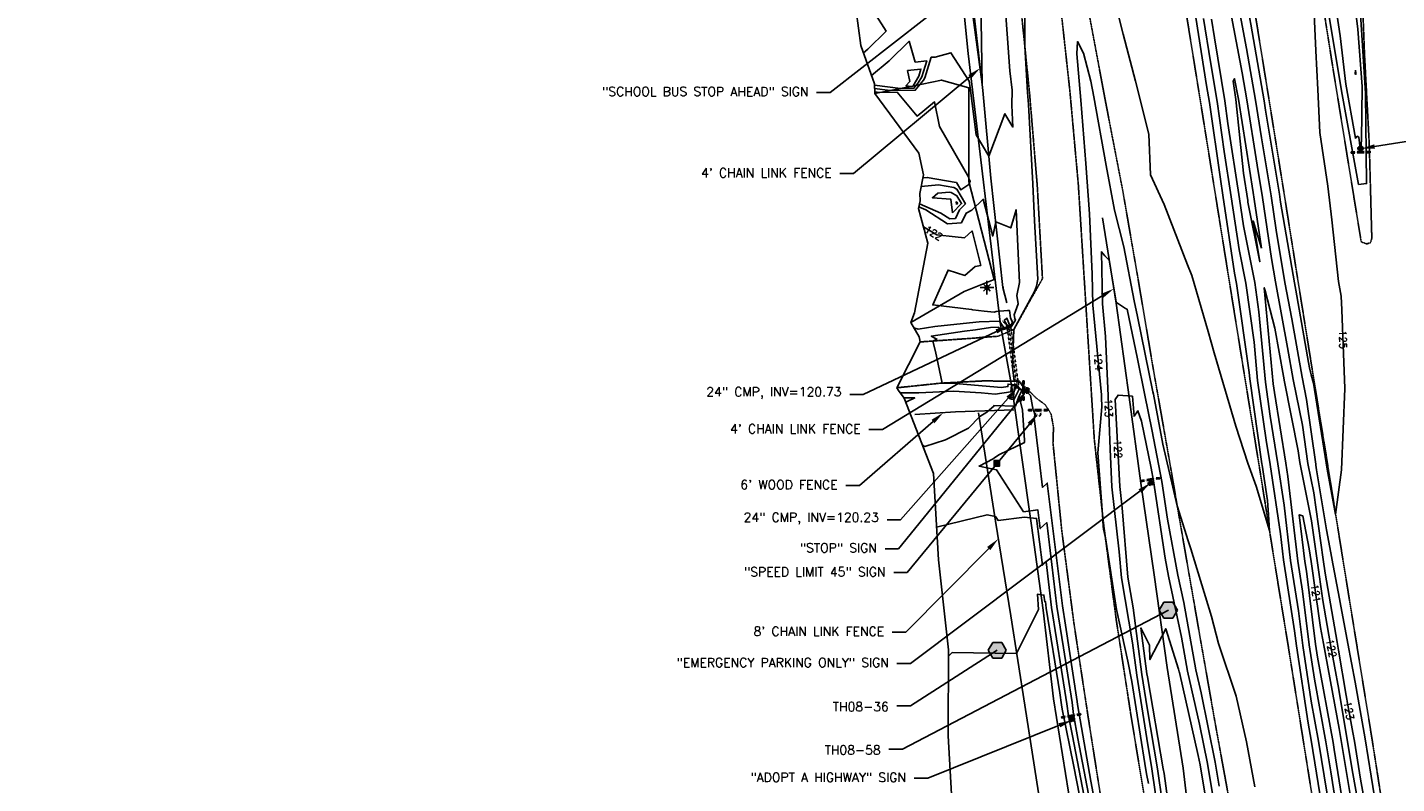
# Model space of a CAD drawing. Header units: feet. Extents: x 351431 to 355879, y 310968 to 329728.
# Tile 204 of 254: x 352212 to 352967, y 325524 to 325941. Entities that reach past the tile are written whole.
import ezdxf

# ---------------------------------------------------------------- set-up
doc = ezdxf.new("R2010")
doc.units = ezdxf.units.FT
doc.header["$MEASUREMENT"] = 0
doc.linetypes.add('D10', pattern=[0.15, 0.1, -0.05])
doc.linetypes.add('D25', pattern=[0.375, 0.25, -0.125])
for name, color, linetype in [('ELIF', 153, 'LINKFENCE'), ('ELTCH-EG1', 253, 'Continuous'), ('ELTCN-EG1', 251, 'Continuous'), ('ELTNB-EG1', 55, 'Continuous'), ('ELTT', 3, 'Continuous'), ('ELUDC', 153, 'D10'), ('ELUTU', 153, 'UT'), ('ELYSP', 1, 'D25'), ('ELYSS', 2, 'Continuous'), ('ESFLP', 4, 'Continuous'), ('ESFS', 153, 'Continuous'), ('ESGH', 1, 'Continuous'), ('ESIP', 41, 'Continuous'), ('ESMask', 155, 'Continuous'), ('ESUD-CMP', 13, 'D10'), ('ETFS', 6, 'Continuous'), ('ETGH', 4, 'Continuous'), ('ETIF', 4, 'Continuous'), ('ETTC', 252, 'Continuous'), ('ETUD', 4, 'Continuous')]:
    doc.layers.add(name, color=color, linetype=linetype)
doc.styles.add('ANNO-TOPO', font='simplex.shx')
doc.styles.add('L80', font='simplex', dxfattribs={"height": 4})
doc.styles.add('ROMANSM', font='romansm.shx')
doc.linetypes.add('LINKFENCE', pattern='A,0.25,-0.08,0.25,-0.08,["X",ROMANSM,S=0.08,R=0,X=-0.004,Y=-0.04],-0.12', length=0.78)
doc.linetypes.add('UT', pattern='A,0.25,-0.07,0.07,-0.07,0.07,-0.07,0.25,-0.08,["UT",ROMANSM,S=0.08,R=0,X=-0.04,Y=-0.04],-0.15', length=1.08)

# ---------------------------------------------------------------- blocks, each defined once
blk = doc.blocks.new('ESILLITE')
at = {"layer": 'ESMask'}
h = blk.add_hatch(color=256, dxfattribs=at)
edge = h.paths.add_edge_path()
edge.add_arc((0, 0), 0.0225, 0, 360)
for p, q in [((-0.016, 0.016), (-0.037, 0.037)), ((0, 0.075), (0, 0.022)), ((0.016, 0.016), (0.038, 0.038)), ((-0.023, 0), (-0.075, 0)), ((-0.016, -0.016), (-0.037, -0.037)), ((0, -0.023), (0, -0.075)), ((0.016, -0.016), (0.037, -0.037)), ((0.022, 0), (0.075, 0))]:
    blk.add_line(p, q)
for start, end in [(145.5453, 169.4253), (100.655, 124.235), (55.8359, 79.345), (10.5782, 34.5257), (190.7354, 214.1926), (235.503, 259.345), (280.655, 304.414), (325.7245, 349.2682)]:
    blk.add_arc((0, 0), 0.0225, start, end)
blk = doc.blocks.new('ESIPOST')
blk.add_lwpolyline([(0.03, 0.03), (0.03, -0.03), (-0.03, -0.03), (-0.03, 0.03), (0.03, 0.03)])
at = {"layer": 'ESMask'}
blk.add_solid([(-0.03, -0.03), (-0.03, 0.03), (0.03, -0.03), (0.03, 0.03)], dxfattribs=at)
blk = doc.blocks.new('ESIPUBSIGN')
at = {"layer": 'ESMask'}
h = blk.add_hatch(color=256, dxfattribs=at)
edge = h.paths.add_edge_path()
edge.add_arc((0, 0), 0.03, 90, 450)
for p, q in [((-0.03, 0.105), (-0.045, 0.105)), ((-0.045, 0.105), (-0.045, 0.066)), ((-0.045, 0.038), (-0.045, -0.039)), ((-0.03, 0.105), (-0.03, 0.066)), ((-0.03, 0.038), (-0.03, -0.039)), ((-0.045, -0.067), (-0.045, -0.106)), ((-0.03, -0.106), (-0.045, -0.106)), ((-0.03, -0.067), (-0.03, -0.106))]:
    blk.add_line(p, q)
for start, end in [(144.2314, 216.3563), (17.9702, 107.0495), (253.5383, 340.7883)]:
    blk.add_arc((0, 0), 0.03, start, end)
blk.add_solid([(-0.045, -0.106), (-0.03, -0.106), (-0.045, 0.105), (-0.03, 0.105)], dxfattribs=at)
blk = doc.blocks.new('TH')
blk.add_hatch(color=256).paths.add_polyline_path([(-0.05, 0.087), (0.05, 0.087), (0.1, 0), (0.05, -0.087), (-0.05, -0.087), (-0.1, 0)])
for p, q in [((-0.1, 0), (-0.05, 0.087)), ((-0.05, -0.087), (-0.1, 0)), ((-0.05, 0.087), (0.05, 0.087)), ((0.05, 0.087), (0.1, 0)), ((0.1, 0), (0.05, -0.087)), ((0.05, -0.087), (-0.05, -0.087))]:
    blk.add_line(p, q)

msp = doc.modelspace()

# ---------------------------------------------------------------- linework, layer by layer
at = {"layer": 'ELIF', "flags": 128}
for points in [[(352358.42, 326834.1), (352374.89, 326824.29), (352394.02, 326798.77), (352405.28, 326783.15), (352421.34, 326763.3), (352441.78, 326736.85), (352459.92, 326713.72), (352497.16, 326663.46), (352520.1, 326620.14), (352543.8, 326571.95), (352569.58, 326517.26), (352595.77, 326462.53), (352597.61, 326458.44), (352612.79, 326427.02), (352633.19, 326383.62), (352649.62, 326331.08), (352661.38, 326289.5), (352679.04, 326228.34), (352694.28, 326172.15), (352709.46, 326117.65), (352720.79, 326068.93), (352727.17, 326009.18), (352733.23, 325955.56), (352738.84, 325906.07), (352743.27, 325857.77), (352749.93, 325797.42), (352752.16, 325789.05)], [(352804.75, 325835.9), (352812.35, 325788.72), (352819.46, 325736.92), (352826.01, 325689.59), (352833.21, 325639.04), (352840.5, 325587.83), (352849.24, 325532.35), (352855.49, 325479.28), (352863.97, 325429.87), (352872.29, 325376.69), (352876.44, 325343.31), (352883.96, 325291.77), (352892.15, 325245.38), (352899.66, 325195.86), (352906.66, 325148.18), (352914.04, 325095.52), (352920.35, 325056.01)], [(352701.32, 325727.36), (352723.73, 325728.92), (352755.88, 325729.98)], [(352736.49, 325728.25), (352745.83, 325668.55), (352754.2, 325616.35), (352761.91, 325567.15), (352770.53, 325512.96), (352777.57, 325461.87), (352716.46, 325457.44)]]:
    msp.add_lwpolyline(points, dxfattribs=at)
at = {"layer": 'ELTCH-EG1', "elevation": 125, "flags": 128}
for points in [[(352828.78, 326292.46), (352836.39, 326248.27), (352837.33, 326242.24), (352843.5, 326199.48), (352845.45, 326187.41), (352851.93, 326147.78), (352853.54, 326138.72), (352860.05, 326099.58), (352861.47, 326087.46), (352867.54, 326048.4), (352869.23, 326038.83), (352875.86, 326000.75), (352877.92, 325989.2), (352885.39, 325948.53), (352886.5, 325942.69), (352893.86, 325900.37), (352894.68, 325895.14), (352902.39, 325848.83), (352903.01, 325844.58), (352910.62, 325800.01)], [(352733.01, 325950.45), (352738.44, 325909.61), (352737.83, 325956.18)], [(352679.11, 325909.07), (352693.55, 325907.23), (352700.83, 325907.31), (352703.24, 325910.28), (352705.19, 325913.6), (352707.97, 325922.49), (352701.56, 325921.79), (352698.18, 325933.22), (352687.26, 325922.46), (352677.5, 325914.3)], [(352722.11, 325838.67), (352727.09, 325843.76), (352724.53, 325848.04), (352721.36, 325849.78), (352720.45, 325849.93), (352714.11, 325849.38), (352711.03, 325846.92), (352721.25, 325846.1), (352722.11, 325838.67)]]:
    msp.add_lwpolyline(points, dxfattribs=at)
at = {"layer": 'ELTCN-EG1', "flags": 128}
for points, elevation in [([(352942.92, 325961.18), (352945.6, 325939.89), (352947.9, 325908.25), (352947.5, 325878.77), (352947, 325872.39), (352946.05, 325880.38), (352945.22, 325880.81), (352944.21, 325879.7), (352938.88, 325909.55), (352935.82, 325936.17), (352931.82, 325963.12)], 124), ([(352668.11, 325954.36), (352671.91, 325952.99), (352678.79, 325949.39), (352685.5, 325938.81), (352675.45, 325928.91), (352673.09, 325926.93)], 124), ([(352679.16, 325907.2), (352687.82, 325906.09), (352701.56, 325906.25), (352706.09, 325911.85), (352706.85, 325913.15), (352710.38, 325924.39), (352712.54, 325924.39), (352721.23, 325926.93), (352731.3, 325911.16), (352731.79, 325907.5), (352735.12, 325881.62), (352742.17, 325869.85), (352750.99, 325893.22), (352755.43, 325885.91), (352754.86, 325897.92), (352755.03, 325906.17), (352753.82, 325916.93), (352750.75, 325957.95)], 124), ([(352697.23, 325917.05), (352698.63, 325911.11), (352696.48, 325908.72), (352699.27, 325908.36), (352700.11, 325908.37), (352700.38, 325908.71), (352703.52, 325914.05), (352704.71, 325917.86), (352697.23, 325917.05)], 126), ([(352944.24, 325917.36), (352944.46, 325915.6), (352944.48, 325915.28), (352944.48, 325914.9), (352944.47, 325915.01), (352944.08, 325915.21), (352944.24, 325917.36)], 123), ([(352679.22, 325905.32), (352682.1, 325904.95), (352691.6, 325905.07), (352702.62, 325891.98), (352712.28, 325899.75), (352714.87, 325886.27), (352731.22, 325858.11), (352731.37, 325856.92), (352731.9, 325856.03), (352731.18, 325854.16), (352726.8, 325851.25), (352724.4, 325855.26), (352724.19, 325855.37), (352708.25, 325858.11), (352705.79, 325857.89)], 123), ([(352892.37, 325819.21), (352887.85, 325834.2), (352891.51, 325811.66), (352885.01, 325844.58), (352884.88, 325845.43), (352882.59, 325860.5), (352878.26, 325901.2), (352876.82, 325911.2), (352877.58, 325912.59), (352879.53, 325902.28), (352879.7, 325901.32), (352887.8, 325849.89), (352888.41, 325846.2), (352892.37, 325819.21)], 122), ([(352703.94, 325843.65), (352715.75, 325838.42), (352720.62, 325835.34), (352723.7, 325835.5), (352725.9, 325840.18), (352729.27, 325843.62), (352724.47, 325851.65), (352722.77, 325852.58), (352714.35, 325854.02), (352704.86, 325853.19)], 124), ([(352724.3, 325843.28), (352724.91, 325843.9), (352724.6, 325844.43), (352724.14, 325844.68), (352724.3, 325843.28)], 126), ([(352750.01, 325797.84), (352750.02, 325797.45), (352750.01, 325797.38), (352750.08, 325796.99), (352750.05, 325796.98), (352749.81, 325797.42), (352749.84, 325797.51), (352749.89, 325797.78), (352749.98, 325797.74), (352750.01, 325797.84)], 122), ([(352750.52, 325779.25), (352752.14, 325780.5), (352753.57, 325776.79), (352753.25, 325776.29), (352752.59, 325776.14), (352750.52, 325779.25)], 121), ([(352693.29, 325739.35), (352703.56, 325739.33), (352722.71, 325740.3), (352737.85, 325739.27), (352745.68, 325738.62), (352754.21, 325739.85), (352754.57, 325743.43), (352757.55, 325743.2), (352760.3, 325740.46), (352758.77, 325737.41), (352756.81, 325732.08), (352744.91, 325732.33), (352745.09, 325732.23), (352741.09, 325728.66), (352737.23, 325726.22), (352730.97, 325719.9), (352718.27, 325713.51), (352706.91, 325709.85), (352705.62, 325710.42)], 122), ([(352754.25, 325735.84), (352753.49, 325736.6), (352755.78, 325736.93), (352756.35, 325742.65), (352757.65, 325742.55), (352758.84, 325741.36), (352756.44, 325736.57), (352756.16, 325735.8), (352754.25, 325735.84)], 121), ([(352695.37, 325736.54), (352701.3, 325736.52), (352696.79, 325734.37), (352696.18, 325734.64)], 121), ([(352713.33, 325665.27), (352741.21, 325672.11), (352745.89, 325671.13), (352747.23, 325669.03), (352761.87, 325670.85), (352768.45, 325670.08), (352771.76, 325644.3), (352773.67, 325646.08), (352776.73, 325621.07), (352782.3, 325586.34), (352785.15, 325567.91), (352786.03, 325561.32), (352788.27, 325550.21), (352794.59, 325517.64)], 122), ([(352719.94, 325594.07), (352721.98, 325596.09), (352757.45, 325595.63), (352769.61, 325619.81), (352768.89, 325628.25), (352772.55, 325627.82), (352773.03, 325624.07), (352773.31, 325624.33), (352773.75, 325620.7), (352781.26, 325573.87), (352782.29, 325567.25), (352782.6, 325564.89), (352788.98, 325533.21), (352792.08, 325517.26)], 121), ([(352845.43, 325480.29), (352838.72, 325529.45), (352838.34, 325532.09), (352829.56, 325582.82), (352829.32, 325584.33), (352826, 325609.75), (352830.63, 325600.23), (352830.92, 325592.25), (352839.72, 325609.28), (352846.77, 325587.01), (352847.1, 325585.44), (352847.17, 325585.07), (352857.61, 325539.28), (352858.62, 325534.3), (352865.07, 325495.27)], 121)]:
    msp.add_lwpolyline(points, dxfattribs=dict(at, elevation=elevation))
at = {"layer": 'ELTT', "flags": 128}
msp.add_lwpolyline([(352679.24, 325904.38), (352700.01, 325908.51), (352716, 325911.86), (352731.15, 325907.62), (352731.22, 325855.93), (352745.02, 325801.85), (352728.59, 325795.18), (352699.23, 325778.08)], dxfattribs=at)
at = {"layer": 'ELUDC', "flags": 128}
msp.add_lwpolyline([(352753.14, 325776.44), (352757.72, 325742.05)], dxfattribs=at)
at = {"layer": 'ELUTU', "flags": 128}
msp.add_lwpolyline([(352380.14, 326770.45), (352398.65, 326780.17), (352459.09, 326702.12), (352510.81, 326628.37), (352552.86, 326540.28), (352588.36, 326465.06), (352610.23, 326418), (352624.93, 326383.94), (352638.67, 326344.3), (352662.25, 326268.74), (352695.84, 326142.57), (352724.3, 325990.83), (352730.82, 325926.5), (352748.67, 325776.94), (352754.81, 325742.51), (352765.7, 325666.24), (352772.11, 325619.5), (352777.81, 325570.61), (352786.08, 325519.18), (352795.26, 325441.73), (352804.33, 325382.47), (352810.39, 325336.01), (352824.23, 325256.67), (352824.51, 325228.77), (352829.94, 325177.9), (352857.19, 325019.87), (352866.53, 325009.67), (352881.01, 325003.37)], dxfattribs=at)
at = {"layer": 'ELYSP', "flags": 128}
for points in [[(351862.52, 329554.66), (351868.48, 329538.31), (351869.42, 329535.95), (351870.63, 329533.34), (351871.84, 329531.02), (351898.68, 329481.43), (351924.63, 329434.28), (351928.34, 329428.36), (351931.88, 329424.34), (351933, 329422.54), (351952.19, 329389.41), (351978.48, 329342.28), (352004.81, 329294.75), (352030.84, 329247.33), (352060.63, 329194.08), (352086.79, 329146.62), (352116.65, 329092.67), (352140.95, 329048.32), (352164.81, 329004.89), (352188.15, 328962.14), (352212.85, 328916.49), (352228.2, 328887.95), (352236.33, 328872.41), (352258.49, 328829.36), (352280.54, 328783.38), (352290.03, 328762.79), (352309.71, 328719.23), (352329.72, 328673.69), (352349.1, 328626.81), (352367.07, 328581.15), (352373.57, 328564.01), (352390.32, 328517.88), (352406.22, 328471.17), (352421.7, 328424.27), (352436.86, 328376.11), (352450.25, 328329.8), (352462.61, 328281.12), (352475.09, 328231.87), (352486.25, 328185.11), (352496.74, 328135.09), (352505.62, 328086.27), (352514.54, 328033.94), (352521.76, 327989.77), (352531.3, 327933.73), (352538.7, 327889.39), (352547.72, 327833.41), (352554.93, 327789.91), (352563.81, 327734.73), (352571.11, 327689.55), (352579.84, 327635.26), (352587.38, 327589.57), (352596.28, 327533.25), (352603.29, 327489.34), (352612.56, 327432.99), (352619.66, 327389.61), (352628.79, 327333.57), (352636.36, 327289.78), (352645.14, 327234.58), (352652.62, 327189.46), (352661.63, 327134.08), (352668.69, 327089.35), (352675.89, 327044.48), (352682.73, 327000.59), (352686.56, 326976.32), (352694.26, 326927.21), (352698.66, 326895.64), (352706.97, 326847.16), (352714.25, 326799.55), (352722.48, 326747.2), (352729.75, 326701.34), (352737.97, 326649.53), (352746.56, 326595.61), (352754.07, 326548.63), (352762.09, 326498.76), (352770.28, 326448.66), (352778.28, 326399.02), (352786.42, 326348.21), (352794.41, 326298.89), (352802.47, 326248.63), (352810.51, 326199.31), (352818.65, 326148.92), (352826.64, 326099.4), (352835.05, 326048.43), (352843, 325999.3), (352851.33, 325946.41), (352858.97, 325899.03), (352867.02, 325848.86), (352874.94, 325799.46), (352883.36, 325747.23), (352891.16, 325699.21), (352899.48, 325647.1), (352907.27, 325599.21), (352915.42, 325548.05), (352923.22, 325499.12), (352931.65, 325447.72), (352940.42, 325398.62), (352949.15, 325347.91), (352957.47, 325299.11), (352966.11, 325246.23), (352973.26, 325199.22), (352981.71, 325147.47), (352989.51, 325099.49), (352994.9, 325068.59), (353000.4, 325032.81), (353006.91, 324993.6), (353012.12, 324957.22), (353021.58, 324898.88), (353029.63, 324849.76), (353037.69, 324799.9), (353045.8, 324751.02), (353054.11, 324701.43), (353062.02, 324652.29), (353070.04, 324602.96), (353077.96, 324553.87), (353085.91, 324505.09), (353094.14, 324454.84), (353102.2, 324406.14), (353110.06, 324356.36), (353118.02, 324307.22), (353125.92, 324257.7), (353133.91, 324207.71), (353141.65, 324159.13), (353149.64, 324109.53), (353157.86, 324060.15), (353165.85, 324010.86), (353173.75, 323961.19), (353181.54, 323912.02), (353189.31, 323862.86), (353197.18, 323812.79), (353205.17, 323763.84), (353213.16, 323713.91), (353220.85, 323664.89), (353228.93, 323615.88), (353236.82, 323566.31), (353244.93, 323517.07), (353252.73, 323467.46), (353260.77, 323417.72), (353268.41, 323368.86), (353276.49, 323319.6), (353284.34, 323270.41), (353292.33, 323221.36), (353299.99, 323171.68), (353307.93, 323122.47), (353316.1, 323072.76), (353323.86, 323023.29), (353332.53, 322971.2), (353340.22, 322922.22), (353347.13, 322874.57), (353353.74, 322823.54), (353359.62, 322773.77), (353365.17, 322724.35), (353370.3, 322674.05), (353375.32, 322625.03), (353379.87, 322575.18), (353384.18, 322525.33), (353387.85, 322475.76), (353391.39, 322426.12), (353394.47, 322376.08), (353397.29, 322326.88), (353399.17, 322276.61), (353401.08, 322227.34), (353402.1, 322175.29), (353403.06, 322127.63), (353403.66, 322075.2), (353403.64, 322026.39), (353403.67, 321975.84), (353403.97, 321926.36), (353403.89, 321875.83), (353404, 321870.12), (353405.85, 321868.24), (353409.01, 321827.04), (353412.79, 321812.81), (353417.65, 321807.44), (353422.66, 321811.83), (353426.67, 321827.75), (353429.86, 321842.46), (353429.64, 321876.49), (353429.54, 321926.15), (353429.75, 321976.4), (353429.79, 322027.56), (353429.97, 322076.64), (353429.72, 322128.27), (353429.25, 322177.1), (353428.85, 322227.79), (353428.22, 322277.97), (353427.15, 322328.04), (353425.56, 322378.43), (353423.62, 322427.85), (353421.45, 322478.53), (353418.44, 322525.97), (353414.47, 322578.5), (353410.55, 322629.29), (353406.58, 322678.66), (353401.12, 322728.54), (353395.2, 322777.93), (353389.23, 322827.82), (353382.69, 322878.03), (353375.18, 322928.17), (353367.76, 322976.62), (353359.81, 323029.14), (353352.32, 323077.72), (353344.64, 323128.12), (353336.86, 323177.53), (353329.17, 323226.11), (353321.25, 323275.45), (353313.08, 323325.09), (353304.98, 323374.58), (353296.9, 323424.28), (353289.12, 323472.69), (353281.01, 323522.56), (353272.96, 323571.98), (353264.82, 323621.91), (353256.83, 323670.94), (353248.87, 323720.32), (353240.85, 323769.6), (353233.06, 323818.82), (353224.88, 323868.78), (353216.97, 323917.79), (353209, 323967.62), (353201.01, 324016.34), (353192.87, 324065.93), (353184.88, 324115.09), (353176.89, 324164.41), (353168.84, 324213.83), (353160.97, 324263.08), (353152.94, 324312.58), (353144.91, 324361.58), (353136.98, 324411.25), (353129.01, 324459.9), (353120.97, 324509.72), (353111.8, 324559.29), (353103.71, 324608.2), (353096.64, 324657.7), (353088.4, 324707.05), (353080.52, 324756.9), (353072.54, 324806.18), (353064.63, 324854.91), (353056.29, 324905.17), (353046.88, 324963), (353040.5, 325001.65), (353034.51, 325038.43), (353032.08, 325056.91), (353025.4, 325088.03), (353026.74, 325090.76), (353025.08, 325099.84), (353017.26, 325149.09), (353009.07, 325199.67), (353001.18, 325249.31), (352992.9, 325300.49), (352985.13, 325349.2), (352977.11, 325399.98), (352969.08, 325449.2), (352960.89, 325500.26), (352953.27, 325549.21), (352944.97, 325600.34), (352937.08, 325649), (352928.75, 325700.88), (352920.89, 325749.35), (352912.73, 325800.14), (352904.9, 325849.4), (352896.71, 325900.39), (352888.84, 325949.1), (352880.4, 326000.29), (352872.64, 326049.08), (352864.39, 326099.28), (352856.34, 326149.02), (352848.26, 326199.2), (352840.19, 326249.08), (352832.22, 326298.89), (352824.01, 326349.18), (352815.93, 326399.61), (352807.57, 326449.38), (352799.67, 326499.18), (352791.56, 326549.6), (352782.84, 326599.22), (352774.42, 326655.56), (352766.72, 326704.51), (352759.08, 326752.71), (352751.12, 326803.37), (352743.48, 326851.72), (352736.98, 326891.46), (352731.78, 326926.57), (352723.7, 326979.14), (352719.25, 327005.2), (352712.08, 327050.01), (352704.85, 327094.46), (352697.35, 327139.97), (352688.23, 327195.49), (352680.89, 327240.25), (352672.13, 327294.7), (352664.68, 327340.33), (352655.67, 327395.92), (352648.53, 327439.83), (352639.52, 327495.27), (352632.47, 327539.74), (352623.57, 327595.47), (352616.32, 327639.82), (352607.25, 327696.56), (352600.2, 327740.15), (352591.08, 327795.89), (352583.74, 327839.91), (352574.34, 327896.71), (352567.07, 327939.86), (352557.56, 327996.32), (352550.22, 328040.19), (352541.44, 328091.31), (352531.4, 328143.34), (352531.45, 328143.34), (352520.62, 328192.63), (352509.03, 328240.63), (352496.55, 328290.59), (352483.55, 328339.04), (352470.58, 328386.05), (352455.86, 328435.02), (352438.97, 328481.36), (352424.2, 328530.36), (352407.62, 328575.42), (352400.09, 328594.71), (352382.61, 328639.43), (352363.23, 328687.59), (352344.26, 328731.71), (352323.27, 328778.58), (352313.92, 328797.66), (352289.67, 328845.52), (352266.59, 328888.4), (352258.52, 328902.89), (352241.23, 328932.66), (352222.63, 328964.17), (352215.23, 328975.86), (352188.32, 329018), (352161.34, 329060.22), (352134.23, 329102.69), (352100.69, 329155.16), (352074.93, 329201.67), (352045.48, 329255.23), (352019.65, 329301.99), (351992.93, 329350.38), (351967.17, 329397.28), (351942.01, 329443.17), (351916.49, 329489.9), (351902.82, 329514.6), (351891.6, 329531.22), (351884.34, 329540.62), (351870.15, 329558.58, 1.1946), (351862.45, 329554.85)], [(352669.31, 326840.93), (352677.33, 326790.8), (352685.12, 326741.63), (352692.68, 326692.33), (352700.79, 326642.52), (352708.71, 326593.13), (352716.56, 326544.1), (352724.39, 326494.75), (352732.31, 326445.28), (352740.5, 326396.07), (352748.52, 326346.78), (352756.55, 326297.83), (352765.17, 326247.85), (352772.79, 326198.85), (352780.82, 326149.55), (352788.93, 326099.86), (352789.46, 326095.44), (352787.74, 326095.71), (352785.97, 326098.57), (352769.08, 326147.44), (352750.49, 326195.2), (352732.36, 326242.65), (352714.34, 326290.18), (352695.73, 326337.75), (352677.36, 326385.81), (352671.31, 326401.44), (352652.58, 326449.25), (352633.95, 326496.99), (352614.26, 326547.05), (352593.4, 326600.3), (352572.27, 326654.15), (352552.21, 326704.8), (352532.03, 326757.14), (352511.78, 326807.7), (352491.79, 326859.43), (352489.07, 326865.88), (352482.85, 326881.64), (352481.96, 326884.08), (352478.73, 326892.72, -0.387923), (352480.89, 326896.38), (352490.59, 326896.88), (352495.74, 326896.99), (352547.34, 326896.98), (352611.91, 326897.16), (352663.21, 326897.2), (352713.18, 326897.39), (352764.07, 326897.1), (352815.19, 326897.09), (352834.19, 326897.1), (352884.99, 326897.18), (352941.91, 326897.36), (352945.23, 326897.33), (352948.07, 326897.35, -0.343653), (352955.1, 326892.59), (352955.27, 326889.92), (352955.99, 326849.83), (352955.47, 326840.72), (352956.55, 326786.31), (352958.6, 326733.13), (352961.11, 326680.34), (352963.2, 326628.51), (352965.4, 326575.97), (352967.27, 326523.24), (352970, 326470.96), (352971.95, 326422.3), (352971.3, 326394.39), (352971.35, 326393.86), (352968.23, 326345.53), (352964.31, 326289.65), (352959.96, 326237.31), (352956.51, 326185.44), (352953.03, 326134.96), (352949.28, 326082.51), (352947.5, 326029.85), (352947.29, 325978.11), (352949.25, 325926.05), (352951.86, 325876.73), (352953.27, 325824.71), (352952.57, 325822.12), (352950.49, 325821.49), (352947.43, 325822.57), (352939.49, 325871.34), (352931.53, 325920.36), (352923.69, 325970.01), (352915.85, 326018.85), (352907.87, 326068.63), (352899.89, 326117.32), (352892.07, 326167.26), (352884.3, 326216.71), (352876.4, 326266.05), (352868.33, 326315.28), (352860.49, 326364.65), (352852.55, 326414.29), (352844.24, 326463.55), (352836.39, 326512.77), (352828.44, 326562.2), (352820.67, 326611.62), (352812.85, 326660.91), (352805.04, 326710.37), (352797.43, 326759.71), (352789.56, 326808.98), (352781.81, 326858.48), (352777.18, 326889.71), (352770.83, 326931.74), (352764.73, 326967.78), (352762.99, 326979.17), (352757.68, 327011.78), (352750.3, 327056.04), (352741.08, 327111.96), (352732.89, 327161.11), (352725.19, 327210.71), (352717, 327260.27), (352708.89, 327309.56), (352701.17, 327358.85), (352692.8, 327407.84), (352684.75, 327457.55), (352676.89, 327506.79), (352668.89, 327556.28), (352663.11, 327596.51), (352661.91, 327599.5), (352666.75, 327599.31), (352671.43, 327600.91), (352673.58, 327596.98), (352688.25, 327559.15), (352705.74, 327511.22), (352723.35, 327462.77), (352741.16, 327415.34), (352761.84, 327368.02), (352784.32, 327321.64), (352806.98, 327275.77), (352830.16, 327228.36), (352852.86, 327181.53), (352875.43, 327135.27), (352898.73, 327088.17), (352921.62, 327041.43), (352935.71, 327016.32), (352939.95, 327008.78), (352944.02, 327001.83), (352950.93, 326987.65), (352953.83, 326981.89), (352957.34, 326973.5, -0.461442), (352953.1, 326968.71), (352947.07, 326968.55), (352938.59, 326968.51), (352887.06, 326968.33), (352834.92, 326968.41), (352765.72, 326968.2), (352715.08, 326968.23), (352663.71, 326967.92), (352612.26, 326968.2), (352598.01, 326968.01), (352544.89, 326967.82), (352494, 326967.75), (352469.81, 326967.69), (352463.49, 326967.73), (352460.89, 326967.73), (352456.68, 326972.72), (352455.58, 326972.63), (352456.38, 326977.4), (352456.85, 326980.75), (352461.61, 327008.27), (352462.65, 327013.78), (352462.82, 327014.6), (352464.73, 327025.76), (352471.22, 327076.33), (352477.38, 327126.05), (352483.66, 327176.67), (352489.81, 327226.52), (352495.63, 327275.78), (352502.04, 327325.95), (352508.17, 327377.49), (352513.96, 327426.07), (352518.69, 327476.29), (352521.89, 327527.81), (352523.21, 327577.57), (352524.96, 327603.15), (352527.06, 327610.52), (352529.97, 327613.88), (352534.11, 327615.57), (352538.8, 327615.57), (352542.17, 327613.86), (352544.23, 327610.85), (352548.46, 327587.45), (352557.12, 327538.03), (352564.8, 327488.59), (352573.35, 327439.22), (352581.53, 327389.72), (352589.66, 327340.53), (352597.61, 327291.05), (352605.22, 327242.1), (352613.36, 327192.34), (352621.44, 327143.28), (352628.96, 327093.63), (352637.1, 327044.5), (352644.72, 326997.64), (352648.24, 326974.74), (352656.35, 326922.87), (352660.02, 326891.46), (352669.31, 326840.93)]]:
    msp.add_lwpolyline(points, format="xyb", dxfattribs=at)
for points in [[(352647.37, 326158.35), (352667.53, 326177.83), (352673.53, 326194.32), (352673.36, 326212.66), (352670.65, 326225.65), (352652.59, 326286.1), (352619.6, 326376.17), (352597.42, 326423.01), (352582.97, 326453.7), (352558.83, 326501.97), (352529.78, 326560.79), (352500.84, 326610), (352475.7, 326654.3), (352458.02, 326686.99), (352433.3, 326724.02), (352403.22, 326764.61), (352385.32, 326790.71), (352370.05, 326815.48), (352353.27, 326833.51), (352322.46, 326839.3), (352290.71, 326842.17), (352241.45, 326844.04), (352185.1, 326847.29), (352184.21, 326847.26), (352181.58, 326847.57), (352179.53, 326847.89), (352177.27, 326848.34), (352176.14, 326848.62), (352175.04, 326848.92), (352174, 326849.27), (352173.05, 326849.65), (352172.4, 326849.96), (352171.78, 326850.29), (352171.2, 326850.64), (352170.66, 326851), (352170.14, 326851.39), (352169.16, 326852.22), (352168.24, 326853.14), (352167.35, 326854.15), (352166.45, 326855.26), (352165.96, 326855.9), (352165.1, 326857.14), (352164.37, 326858.36), (352163.72, 326859.6), (352163.12, 326860.88), (352162.56, 326862.24), (352161.99, 326863.7), (352161.55, 326864.97), (352161.33, 326865.79), (352161.18, 326866.59), (352161.1, 326867.41), (352161.08, 326868.26), (352161.14, 326869.17), (352161.42, 326871.35), (352161.66, 326872.7), (352161.96, 326873.99), (352162.36, 326875.27), (352162.86, 326876.57), (352163.48, 326877.92), (352163.72, 326878.35), (352163.97, 326878.75), (352164.24, 326879.12), (352164.82, 326879.79), (352165.46, 326880.4), (352166.15, 326880.96), (352167.65, 326882.15), (352168.53, 326882.83), (352169.1, 326883.22), (352169.67, 326883.58), (352170.26, 326883.9), (352170.9, 326884.2), (352171.6, 326884.49), (352172.09, 326884.66), (352173.19, 326884.97), (352174.36, 326885.24), (352176.39, 326885.63), (352177.28, 326885.77), (352215.61, 326885.62), (352265.62, 326885), (352318.29, 326884.39), (352369.72, 326884.01), (352419.7, 326883.36), (352425.15, 326883.27), (352429.28, 326883.22), (352434.55, 326883.3), (352437.54, 326882.72), (352439.35, 326882.31), (352441.27, 326881.84), (352443.09, 326881.31), (352443.9, 326881.03), (352444.34, 326880.86), (352445.14, 326880.49), (352445.88, 326880.08), (352446.57, 326879.64), (352448.72, 326878.14), (352450.03, 326877.21), (352450.98, 326876.45), (352451.96, 326875.59), (352452.99, 326874.65), (352454.23, 326873.47), (352455.43, 326872.21), (352456.05, 326871.49), (352457.1, 326870.18), (352457.72, 326869.35), (352458.88, 326867.69), (352460.1, 326865.86), (352461.97, 326862.97), (352463.83, 326859.94), (352467.91, 326852.27), (352468.86, 326849.74), (352489.98, 326798.09), (352508.66, 326750.32), (352530.01, 326696.49), (352550.28, 326645.83), (352571.2, 326590.98), (352591.51, 326539.69), (352611.4, 326489.02), (352629.91, 326441.68), (352649.39, 326391.42), (352677.4, 326318.01), (352695.08, 326259.5), (352708.55, 326211.92), (352721.17, 326165.38), (352733.32, 326115.72), (352743.69, 326065.59), (352751.93, 326014.98), (352754.62, 325995.3), (352759.06, 325959.31), (352764.6, 325904.66), (352768.86, 325853.39), (352771.73, 325802.22), (352755.94, 325774.32), (352747.18, 325770.54), (352736.98, 325769.85), (352736.55, 325769.7), (352704.28, 325767.43)], [(352984.21, 324894.24), (352992.52, 324843.71), (353000.45, 324794.7), (353008.54, 324745.37), (353016.78, 324695.86), (353024.83, 324646.53), (353032.83, 324597.26), (353040.9, 324547.4), (353048.98, 324498.35), (353057.05, 324449.37), (353065.11, 324399.81), (353073.08, 324350.47), (353080.87, 324301.15), (353088.82, 324251.58), (353096.66, 324202.37), (353104.52, 324153.36), (353112.56, 324104.05), (353120.32, 324054.79), (353128.53, 324004.88), (353136.12, 323955.53), (353144.11, 323906.01), (353151.85, 323856.49), (353159.79, 323807.19), (353167.71, 323757.88), (353175.4, 323708.71), (353183.41, 323659.29), (353191.43, 323609.73), (353199.33, 323560.72), (353207.21, 323511.65), (353215.3, 323461.83), (353223.03, 323412.47), (353231.18, 323363.28), (353239.08, 323313.56), (353246.97, 323264.24), (353254.78, 323214.9), (353262.77, 323165.39), (353270.77, 323116.16), (353278.65, 323066.75), (353286.53, 323017.6), (353287.39, 323010.17), (353286.96, 322964.83), (353289.74, 322915.05), (353293.09, 322865.36), (353294.22, 322815.85), (353295.51, 322766.33), (353297.43, 322717), (353299.01, 322667.59), (353300.37, 322618.43), (353301.75, 322569.21), (353303.58, 322520.04), (353304.54, 322470.94), (353305.74, 322422.17), (353305.56, 322388.55), (353305.06, 322388.54), (353299.28, 322387.59), (353297.35, 322389.85), (353294.18, 322443.37), (353290.91, 322495.83), (353287.45, 322546.86), (353282.98, 322598.95), (353278.21, 322649.69), (353273.37, 322699.14), (353267.41, 322750.32), (353261.16, 322800.27), (353254.24, 322851.15), (353246.93, 322901.67), (353239.23, 322951.31), (353231.45, 323000.74), (353223.11, 323052.85), (353214.76, 323104.49), (353206.63, 323155.75), (353198.47, 323206.33), (353191.34, 323255.07), (353187.17, 323283.02), (353190.78, 323284.64), (353185.17, 323304.72), (353180.19, 323320.31), (353174.53, 323355.44), (353166.34, 323406.76), (353158.17, 323457.72), (353149.84, 323509.21), (353141.34, 323562.21), (353133.19, 323613.4), (353124.76, 323665.19), (353116.29, 323717.16), (353108.1, 323768.67), (353099.98, 323819.82), (353091.82, 323871.3), (353083.14, 323925.24), (353074.41, 323979.03), (353066.06, 324031.83), (353057.75, 324083.35), (353049.19, 324136.92), (353040.61, 324189.48), (353031.78, 324241.31), (353024.64, 324289.83), (353016.5, 324341.11), (353008.44, 324391.52), (353000.27, 324442.06), (352991.66, 324494.86), (352983.32, 324545.65), (352974.72, 324598.45), (352966.55, 324649.57), (352957.79, 324704.09), (352948.99, 324759.74), (352940.87, 324812.43), (352935.12, 324849.1), (352934.31, 324859.22), (352933.8, 324871.86), (352932.07, 324889.05), (352925.95, 324916.75), (352922.15, 324940.49), (352916.03, 324979.33), (352909.12, 325019.99), (352901.28, 325070), (352892.97, 325122.86), (352884.56, 325175.29), (352876.23, 325226.6), (352868.01, 325279.24), (352858.95, 325330.37), (352846.81, 325400.48), (352838.11, 325454.47), (352829.09, 325509.39), (352820.44, 325561.85), (352812.42, 325613.94), (352805.56, 325665.83), (352800.29, 325713.74), (352797.31, 325761.29), (352791.48, 325854.23), (352786.83, 325905.82), (352780.9, 325959.93), (352778.48, 325980.88), (352777.45, 325991.16), (352777.56, 325995.61), (352778.61, 325998.74), (352780.86, 325999.62), (352784.24, 325998.78), (352797.22, 325949.41), (352806.48, 325899.94), (352815.96, 325850.93), (352824.47, 325801.87), (352832.78, 325752.64), (352841.47, 325703.34), (352850, 325653.98), (352858.54, 325604.91), (352867.2, 325555.64), (352876.16, 325506.56), (352885.42, 325456.49), (352893.87, 325407.59), (352902.48, 325358.35), (352913.41, 325309.51), (352921.77, 325259.53), (352930.62, 325210.85), (352939.01, 325161.57), (352947.12, 325112.25), (352950.73, 325092.7), (352956.24, 325063.14), (352962.32, 325026.93), (352967.87, 324988.97), (352974.51, 324950.14), (352984.21, 324894.24)], [(352691.46, 325742.14), (352715.54, 325744.68), (352738.95, 325745.92), (352759.08, 325745.78), (352768.26, 325736.45), (352773.26, 325732.79), (352776.47, 325727.72), (352777.8, 325720.23), (352777.51, 325711.79), (352782.34, 325663.5), (352789.1, 325612.04), (352797.07, 325559.51), (352805.35, 325506.84), (352814.34, 325451.9), (352804.47, 325440.6), (352799.19, 325437.44), (352764.81, 325431.63), (352764.46, 325431.6), (352720.33, 325427.08)]]:
    msp.add_lwpolyline(points, dxfattribs=at)
at = {"layer": 'ELYSS', "flags": 128}
msp.add_lwpolyline([(352867.89, 326326.75), (352877.04, 326271.74), (352885.71, 326217.01), (352894.08, 326163.86), (352901.37, 326118.02), (352910.19, 326066.82), (352918.73, 326014.65), (352927.12, 325962.54), (352936.62, 325905.88), (352945.95, 325854.28), (352950.35, 325854.78), (352949.72, 325904.52), (352946.4, 325957.15), (352946.4, 326008.22), (352946.91, 326061.25), (352950.28, 326112.88), (352953.95, 326165.01), (352957.98, 326222.83), (352961.07, 326276.17), (352965.05, 326325.02)], dxfattribs=at)
at = {"layer": 'ESUD-CMP'}
for p, q in [((352756.73, 325741.92), (352755.14, 325738.68)), ((352758.71, 325742.18), (352761.09, 325739.47))]:
    msp.add_line(p, q, dxfattribs=at)
at = {"layer": 'ESUD-CMP', "flags": 128}
for points in [[(352749.76, 325779.02), (352752.14, 325776.31)], [(352755.71, 325779.81), (352754.13, 325776.58)]]:
    msp.add_lwpolyline(points, dxfattribs=at)
msp.add_lwpolyline([(352754.13, 325776.58), (352758.71, 325742.18), (352756.73, 325741.92), (352752.14, 325776.31)], close=True, dxfattribs=at)
at = {"layer": 'ETFS', "linetype": 'ByBlock', "lineweight": -2}
for p, q in [((352654.74, 325905.04), (352647.24, 325905.04)), ((352692.43, 325653.4), (352684.93, 325653.4)), ((352697.2, 325640.19), (352689.7, 325640.19)), ((352699.02, 325590.16), (352691.52, 325590.16)), ((352708.47, 325526.83), (352700.97, 325526.83))]:
    msp.add_line(p, q, dxfattribs=at)
for points in [[(352741.96, 325973.19), (352654.74, 325905.04)], [(352954.8, 325875.18), (353133.2, 325903.39)], [(352758.48, 325734.84), (352692.43, 325653.4)], [(352764.5, 325722.06), (352697.2, 325640.19)], [(352825.45, 325685.19), (352699.02, 325590.16)], [(352781.08, 325556.02), (352708.47, 325526.83)]]:
    msp.add_lwpolyline(points, dxfattribs=at)
at = {"layer": 'ETFS'}
for points in [[(352954.99, 325873.94), (352947.39, 325874.01), (352954.6, 325876.41)], [(352757.51, 325735.63), (352763.2, 325740.67), (352759.45, 325734.06)], [(352763.54, 325722.86), (352769.26, 325727.86), (352765.47, 325721.27)], [(352824.7, 325686.19), (352831.45, 325689.7), (352826.2, 325684.19)], [(352780.61, 325557.18), (352788.04, 325558.82), (352781.54, 325554.86)]]:
    msp.add_solid(points, dxfattribs=at)
at = {"layer": 'ETGH', "linetype": 'ByBlock', "lineweight": -2}
for p, q in [((352699, 325566.79), (352691.5, 325566.79)), ((352694.51, 325542.94), (352687.01, 325542.94))]:
    msp.add_line(p, q, dxfattribs=at)
for points in [[(352841.12, 325619.5), (352694.51, 325542.94)], [(352746.77, 325597.39), (352699, 325566.79)]]:
    msp.add_lwpolyline(points, dxfattribs=at)
at = {"layer": 'ETIF', "linetype": 'ByBlock', "lineweight": -2}
for p, q in [((352667.5, 325860.22), (352660, 325860.22)), ((352683.52, 325719.07), (352676.02, 325719.07)), ((352670.77, 325688.26), (352663.27, 325688.26)), ((352696.45, 325607.41), (352688.95, 325607.41))]:
    msp.add_line(p, q, dxfattribs=at)
for points in [[(352731.67, 325913.67), (352667.5, 325860.22)], [(352711.4, 325723.54), (352670.77, 325688.26)], [(352742.11, 325653.51), (352696.45, 325607.41)]]:
    msp.add_lwpolyline(points, dxfattribs=at)
at = {"layer": 'ETIF'}
for points in [[(352730.87, 325914.63), (352737.43, 325918.47), (352732.47, 325912.71)], [(352804, 325793.93), (352811.05, 325796.76), (352805.3, 325791.79)], [(352710.58, 325724.48), (352717.06, 325728.45), (352712.22, 325722.59)], [(352741.22, 325654.39), (352747.38, 325658.84), (352743, 325652.63)]]:
    msp.add_solid(points, dxfattribs=at)
at = {"layer": 'ETUD', "linetype": 'ByBlock', "lineweight": -2}
for p, q in [((352672.95, 325738.5), (352665.45, 325738.5)), ((352693.53, 325669.31), (352686.03, 325669.31))]:
    msp.add_line(p, q, dxfattribs=at)
for points in [[(352746.36, 325773.24), (352672.95, 325738.5)], [(352752.76, 325736.43), (352693.53, 325669.31)]]:
    msp.add_lwpolyline(points, dxfattribs=at)
at = {"layer": 'ETUD'}
for points in [[(352745.82, 325774.37), (352753.14, 325776.44), (352746.89, 325772.11)], [(352751.82, 325737.25), (352757.72, 325742.05), (352753.7, 325735.6)]]:
    msp.add_solid(points, dxfattribs=at)

# ---------------------------------------------------------------- block references
at = {"layer": 'ESFLP', "xscale": 50, "yscale": 50, "zscale": 50}
msp.add_blockref('ESILLITE', (352741.13, 325797.36), dxfattribs=at)
at = {"layer": 'ESFS'}
for p, xscale, yscale, zscale, rotation in [((352947.08, 325873.91), 49.99999999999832, 49.99999999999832, 49.99999999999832, 91.43536549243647), ((352769.26, 325727.86), 50, 50, 50, 270), ((352831.45, 325689.7), 50.00000000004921, 50.00000000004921, 50.00000000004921, 278.9200087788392), ((352787.88, 325559.39), 49.99999999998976, 49.99999999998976, 49.99999999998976, 279.945639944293)]:
    msp.add_blockref('ESIPUBSIGN', p, dxfattribs=dict(at, xscale=xscale, yscale=yscale, zscale=zscale, rotation=rotation))
at = {"layer": 'ESFS', "xscale": 50, "yscale": 50, "zscale": 50}
msp.add_blockref('ESIPUBSIGN', (352763.2, 325740.67), dxfattribs=at)
at = {"layer": 'ESGH', "xscale": 50, "yscale": 50, "zscale": 50}
for p in [(352841.12, 325619.5), (352746.77, 325597.39)]:
    msp.add_blockref('TH', p, dxfattribs=at)
at = {"layer": 'ESIP', "xscale": 50, "yscale": 50, "zscale": 50}
msp.add_blockref('ESIPOST', (352746.54, 325700.49), dxfattribs=at)

# ---------------------------------------------------------------- texts
at = {"layer": 'ETFS', "char_height": 5, "attachment_point": 3, "style": 'ANNO-TOPO'}
for s, insert in [('"SCHOOL BUS STOP AHEAD" SIGN', (352642.74, 325907.99)), ('"STOP" SIGN', (352680.43, 325656.35)), ('"SPEED LIMIT 45" SIGN', (352685.2, 325643.14)), ('"EMERGENCY PARKING ONLY" SIGN', (352687.02, 325593.12)), ('"ADOPT A HIGHWAY" SIGN', (352696.47, 325529.78))]:
    msp.add_mtext(s, dxfattribs=dict(at, insert=insert))
at = {"layer": 'ETGH', "char_height": 5, "attachment_point": 3, "style": 'ANNO-TOPO'}
for s, insert in [('TH08-36', (352687, 325568.79)), ('TH08-58', (352682.51, 325544.94))]:
    msp.add_mtext(s, dxfattribs=dict(at, insert=insert))
at = {"layer": 'ETIF', "char_height": 5, "attachment_point": 3, "style": 'ANNO-TOPO'}
for s, insert in [("4' CHAIN LINK FENCE", (352655.5, 325863.18)), ("4' CHAIN LINK FENCE", (352671.52, 325722.02)), ("6' WOOD FENCE", (352658.77, 325691.21)), ("8' CHAIN LINK FENCE", (352684.45, 325610.36))]:
    msp.add_mtext(s, dxfattribs=dict(at, insert=insert))
at = {"layer": 'ETUD', "char_height": 5, "attachment_point": 3, "style": 'ANNO-TOPO'}
for s, insert in [('24" CMP, INV=120.73', (352660.95, 325742.43)), ('24" CMP, INV=120.23', (352681.53, 325673.23))]:
    msp.add_mtext(s, dxfattribs=dict(at, insert=insert))

# ---------------------------------------------------------------- next in the draw order: texts
at = {"layer": 'ETTC', "char_height": 4, "attachment_point": 5, "style": 'L80', "bg_fill": 3, "box_fill_scale": 1.2, "bg_fill_color": 256}
for s, insert, rotation, bg_fill_transparency in [('{122}', (352711.7, 325827.49, 122), 329.0348, 7020034), ('{125}', (352937.38, 325768.66, 125), 272.05954, 7020044), ('{124}', (352802.48, 325756.53, 124), 275.32586, 7020299), ('{123}', (352808.2, 325730.92, 123), 271.94965, 7020294), ('{122}', (352813.26, 325708.24, 122), 272.94073, 7020289), ('{121}', (352922.32, 325628.77, 121), 278.21721, 7020304), ('{122}', (352930.9, 325598.44, 122), 280.47049, 7020309), ('{123}', (352940.63, 325564.06, 123), 280.5667, 7020314)]:
    msp.add_mtext(s, dxfattribs=dict(at, insert=insert, rotation=rotation, bg_fill_transparency=bg_fill_transparency))

# ---------------------------------------------------------------- next in the draw order: linework, layer by layer
at = {"layer": 'ELTCH-EG1', "elevation": 125, "flags": 128}
for points in [[(352810.34, 325960.44), (352816.24, 325937.11), (352823.03, 325911.25), (352830.27, 325881.98), (352831.36, 325859.53), (352838.89, 325843.14), (352851.69, 325809.97), (352854.06, 325804.13), (352863.14, 325773.23), (352866.36, 325761.49), (352867.92, 325756.46), (352878.31, 325721.02), (352884.96, 325700.6), (352889.49, 325687.94), (352896.88, 325663.38), (352896.33, 325672.13), (352895.75, 325679.94), (352892.83, 325699.42), (352892.71, 325700.19), (352886.05, 325747.05), (352885.72, 325750.58), (352878.76, 325799.63), (352877.62, 325805.39), (352871.15, 325848.41), (352869.83, 325857.1), (352863.71, 325899.48), (352862.16, 325908.81), (352856.25, 325946.25)], [(352910.62, 325800.01), (352911.36, 325795.99), (352918.44, 325756.14), (352918.97, 325753.05), (352919.89, 325749.19), (352921.04, 325744.73), (352928.11, 325700.79), (352928.71, 325697.2), (352933.33, 325672.35), (352936.55, 325696.94), (352938.35, 325741.7), (352936.79, 325785.15), (352936.32, 325792.68), (352934.84, 325800.66), (352931.21, 325834.83), (352929.08, 325853.38), (352924.63, 325882.86), (352923.6, 325906.65), (352922.38, 325927.91), (352920.68, 325964.94)]]:
    msp.add_lwpolyline(points, dxfattribs=at)
at = {"layer": 'ELTCN-EG1', "flags": 128}
for points, elevation in [([(352761.92, 325959.24), (352761.98, 325930.55), (352763.39, 325905), (352764.01, 325898.44), (352766.48, 325854.55), (352767.35, 325834.18), (352769.14, 325802.1), (352768.38, 325798.26), (352767.24, 325795.15), (352755.94, 325774.32), (352755.26, 325753.74), (352756.06, 325745.8), (352757.48, 325745.56), (352758.73, 325745.47), (352760.08, 325743.96), (352763.06, 325739.95), (352765.1, 325737.87), (352766.51, 325729.82), (352767.37, 325728.24), (352767.44, 325726.6), (352767.14, 325725.3), (352770.12, 325701.06), (352771.82, 325687.18), (352774.4, 325689.59), (352782.68, 325621.81), (352784.37, 325611.29), (352790.88, 325569.22), (352791.1, 325567.55), (352798.29, 325525.3), (352799.62, 325518.41)], 124), ([(352926.64, 325505.76), (352919.92, 325547.81), (352918.2, 325557.14), (352911.78, 325599.75), (352910.74, 325608.15), (352904.57, 325647.23), (352902.85, 325661.68), (352897.15, 325699.8), (352895, 325713.32), (352890.33, 325746.16), (352888.37, 325767.3), (352883.75, 325799.89), (352880.08, 325818.45), (352875.73, 325847.41), (352871.91, 325872.51), (352867.94, 325899.97), (352864.31, 325921.92), (352860.55, 325945.79)], 124), ([(352928.62, 325518.06), (352923.95, 325547.36), (352919.89, 325569.3), (352915.26, 325600.08), (352912.89, 325619.11), (352908.5, 325646.93), (352904.88, 325677.43), (352901.48, 325700.18), (352897.29, 325726.46), (352894.62, 325745.26), (352891.03, 325784.03), (352888.74, 325800.16), (352882.55, 325831.52), (352880.3, 325846.42), (352873.99, 325887.92), (352872.18, 325900.45), (352866.46, 325935.03), (352864.84, 325945.34)], 123), ([(352875.96, 325946.96), (352881.85, 325915.75), (352884.42, 325901), (352890.09, 325864.97), (352893.07, 325847.08), (352898, 325813.45), (352900.21, 325800.49), (352906.86, 325764.3), (352910, 325746.66), (352915.02, 325721.5), (352918.01, 325700.42), (352921.22, 325684.13), (352926.45, 325647.43), (352927.54, 325639.9), (352934.11, 325601.88), (352934.93, 325597.42), (352939.07, 325572.43), (352942.86, 325552.1), (352943.71, 325547.32), (352947.03, 325526.31), (352951.59, 325500.86)], 123), ([(352880.68, 325947.74), (352884.17, 325929.22), (352889.14, 325900.69), (352892.39, 325880.06), (352897.73, 325847.96), (352900.5, 325829.01), (352905.41, 325800.25), (352909.11, 325780.15), (352914.84, 325747.92), (352917.3, 325735.6), (352922.35, 325699.98), (352922.44, 325699.5), (352922.81, 325696.89), (352928.36, 325663.75), (352931.26, 325648.15), (352931.18, 325648.02), (352935.39, 325625.85), (352935.91, 325623.82), (352940.1, 325601.12), (352944.07, 325579.83), (352949.64, 325548.49), (352952.88, 325528), (352957.27, 325500.52)], 124), ([(352830.08, 325523.85), (352829.02, 325529.24), (352828.18, 325534.96), (352821.03, 325580.11), (352818.84, 325591.42), (352812.59, 325619.95), (352806.42, 325659.34), (352805.44, 325664.24), (352805.21, 325665.79), (352804.86, 325672.22), (352802.23, 325706.33), (352804.42, 325731.58), (352804.24, 325736.95), (352804.18, 325738.21), (352799.57, 325787.76), (352799.2, 325804.78), (352797.57, 325838.02), (352795.68, 325865.77), (352792.94, 325900.72), (352790.68, 325926.36), (352791.01, 325933.08), (352794.35, 325926.68), (352798.45, 325911.29), (352800.09, 325902.57), (352806.75, 325864.69), (352811.41, 325840.07), (352816.59, 325819.92), (352822.35, 325790.12), (352824.18, 325781.36), (352832.56, 325739.98), (352832.84, 325738.62), (352838.14, 325710.98), (352841.73, 325695.26), (352846.02, 325677.02), (352851.95, 325657.83), (352853.46, 325653.37), (352864.96, 325615.95), (352868.73, 325601.15), (352878.58, 325572.14), (352884.21, 325546.87), (352888.74, 325522.02)], 124), ([(352703.6, 325841.92), (352707.43, 325840.22), (352719.45, 325832.6), (352727.06, 325833.01), (352729.66, 325838.51), (352732.77, 325840.15), (352739.11, 325846.09), (352744.27, 325825.75), (352745.93, 325833.7), (352754.23, 325830.29), (352757.16, 325840.27), (352759.09, 325800.17), (352757.55, 325793.01), (352758.39, 325788.43), (352756.08, 325782.42), (352756.43, 325780.31), (352756.79, 325779.37), (352754.12, 325775.13), (352748.59, 325773.88), (352747.51, 325775.5), (352743.01, 325775.33), (352734.87, 325774.08), (352728.78, 325773.45), (352710.43, 325770.66), (352713.51, 325768.98), (352711.35, 325767.93), (352712.81, 325762.14), (352716.46, 325744.73), (352724.91, 325744.42), (352725.71, 325744.23), (352749.22, 325742.28), (352752.64, 325742.77), (352752.79, 325744.21), (352757.45, 325743.85), (352761.75, 325739.56), (352761.1, 325738.25), (352759.65, 325734.33), (352760.67, 325729.78), (352761.89, 325713.25), (352761.75, 325711.92), (352748.08, 325705.34), (352745.4, 325703.65), (352744.63, 325702.87), (352736.78, 325698.92), (352746.46, 325696.88), (352761.29, 325673.8), (352769.17, 325674.79), (352770.49, 325664.53), (352774.04, 325667.84), (352779.71, 325621.44), (352783.34, 325598.81), (352788.01, 325568.57), (352788.9, 325561.96), (352791.16, 325548.65), (352797.11, 325518.03)], 123), ([(352706.16, 325830.82), (352713.52, 325826.4), (352723.57, 325825.45), (352728.73, 325824.76), (352732.89, 325828.65), (352737.73, 325809.58), (352734.61, 325809.02), (352728.86, 325804.13), (352719.67, 325807.07), (352711.22, 325787.83), (352732.66, 325785.39), (352733.33, 325785.09), (352739.54, 325784.41), (352745.14, 325783.86), (352746.16, 325784.15), (352752.49, 325784.69), (352753.48, 325784.76), (352754.14, 325780.79), (352755.18, 325778.08), (352753.68, 325775.71), (352750.59, 325775.01), (352747.96, 325778.96), (352736.91, 325778.56), (352734.9, 325778.25), (352712.33, 325775.9), (352703.29, 325774.53), (352700.88, 325775.25)], 122), ([(352837.12, 325496.5), (352832.05, 325532.08), (352829.18, 325548.65), (352823.77, 325583.68), (352821.43, 325601.57), (352815.22, 325637.32), (352814.02, 325651.67), (352810.03, 325687.6), (352808.96, 325708.35), (352807.96, 325737.75), (352806.55, 325770.4), (352804.87, 325788.39), (352804.25, 325817.15), (352806.16, 325814.84), (352808.43, 325812.58), (352812.3, 325789.5), (352813.04, 325788.8), (352817.45, 325785.93), (352818.34, 325785.46), (352824.06, 325758.05), (352827.91, 325739.04), (352832.21, 325718.24), (352837.52, 325690.51), (352840.64, 325669.75), (352846.39, 325638.89), (352849.63, 325623.75), (352856.21, 325586.65), (352859.11, 325573.92), (352866.85, 325535.75), (352869.05, 325522.42)], 123), ([(352935.38, 325499.84), (352930.61, 325530.36), (352927.97, 325546.92), (352921.59, 325581.46), (352918.73, 325600.4), (352915.04, 325630.07), (352912.43, 325646.62), (352906.9, 325693.18), (352905.8, 325700.56), (352899.58, 325739.59), (352898.9, 325744.36), (352894, 325797.29), (352894.54, 325795.62), (352899.72, 325775.05), (352904.61, 325748.46), (352905.15, 325745.39), (352912.74, 325707.41), (352913.67, 325700.86), (352920, 325668.77), (352923.11, 325646.93), (352926.29, 325624.91), (352930.33, 325601.51), (352935.08, 325575.8), (352939.88, 325546.84), (352942.76, 325529.5), (352947.9, 325500.8)], 122), ([(352837.92, 325512.97), (352835.2, 325532.08), (352829.37, 325565.73), (352826.55, 325584), (352821.75, 325620.73), (352818.81, 325637.66), (352815.63, 325675.93), (352814.31, 325687.75), (352811.85, 325735.6), (352813.39, 325738.16), (352821.26, 325737.45), (352822.19, 325726.43), (352824.33, 325729.45), (352826.23, 325723.76), (352831.57, 325697.87), (352832.92, 325690.83), (352839.31, 325648.21), (352841.18, 325638.2), (352848.37, 325604.59), (352851.69, 325585.86), (352858.36, 325556.6), (352862.73, 325535.03), (352868.44, 325500.53)], 122), ([(352939.26, 325500.02), (352932.6, 325542.65), (352931.99, 325546.47), (352923.28, 325593.63), (352922.21, 325600.73), (352917.19, 325641.03), (352916.36, 325646.32), (352913.3, 325672.08), (352915.22, 325671.47), (352918.78, 325653.4), (352919.77, 325646.42), (352925.04, 325609.92), (352926.56, 325601.15), (352935.24, 325554.18), (352936.51, 325546.51), (352942.91, 325508.02)], 121)]:
    msp.add_lwpolyline(points, dxfattribs=dict(at, elevation=elevation))
at = {"layer": 'ELTNB-EG1'}
msp.add_polyline3d([(352668.98, 325950.05, 123.84), (352671.68, 325930.98, 123.68), (352679.09, 325909.75, 125.36), (352679.24, 325904.38, 122.5), (352703.59, 325871.49, 122.37), (352706.12, 325859.54, 122.65), (352704.09, 325849.28, 124.83), (352704.26, 325845.24, 124.92), (352703.44, 325841.09, 122.52), (352708.52, 325821.93, 121.55), (352701.09, 325783.54, 121.79), (352699.23, 325778.08, 121.5), (352703.83, 325770.15, 122.9), (352704.28, 325767.43, 122.84), (352691.46, 325742.14, 122.47), (352692.39, 325740.57, 122.43), (352695.52, 325736.34, 120.93), (352711.67, 325694.91, 122.64), (352714.35, 325647.21, 121.61), (352719.96, 325597.56, 121.05), (352719.68, 325550.21, 120.37), (352722.76, 325498.83, 119.85)], dxfattribs=at)
at = {"layer": 'ETIF', "linetype": 'ByBlock', "lineweight": -2}
msp.add_lwpolyline([(352804.65, 325792.86), (352683.52, 325719.07)], dxfattribs=at)

doc.saveas('drawing.dxf')
